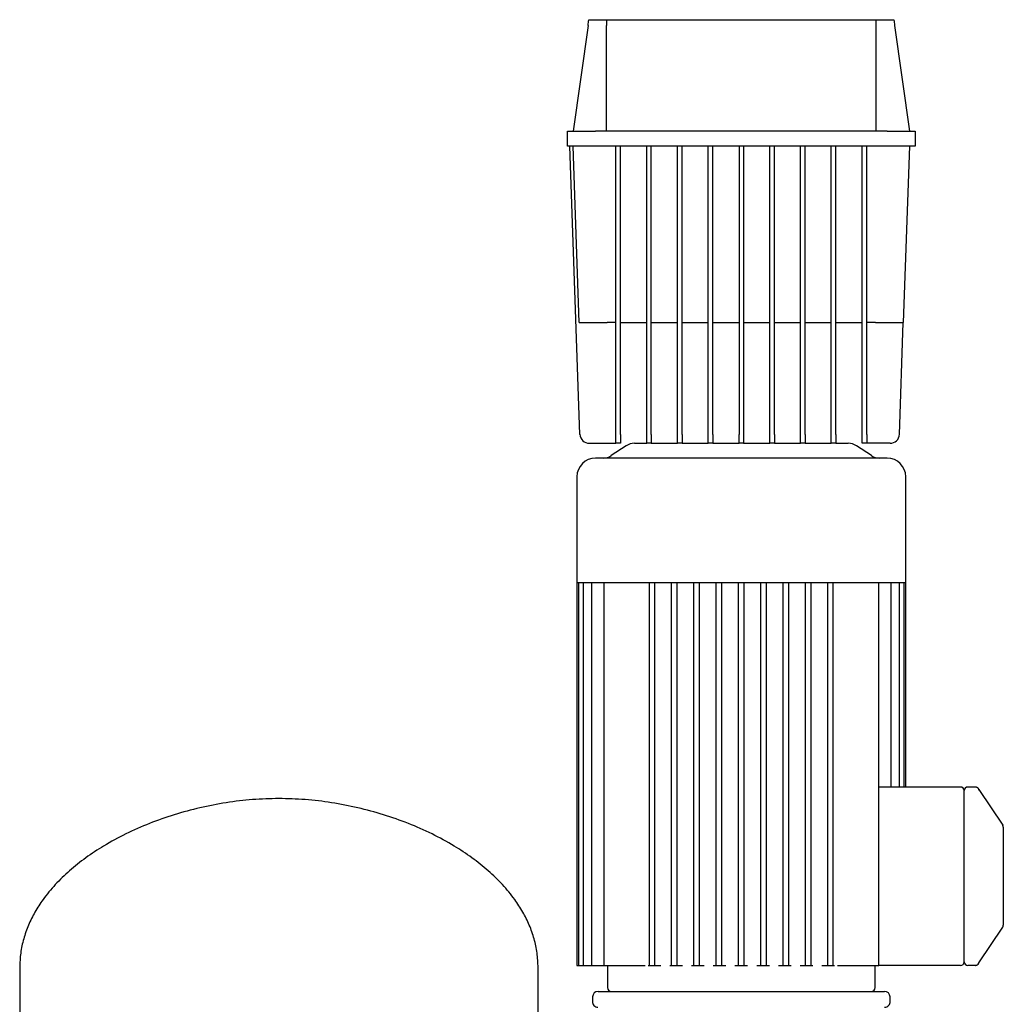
# Model space of a CAD drawing. Header units: millimetres. Extents: x 16 to 1880, y 11 to 1176.
# Tile 6 of 6: x 1213 to 1743, y 646 to 1176. Entities that reach past the tile are written whole.
import ezdxf

# ---------------------------------------------------------------- set-up
doc = ezdxf.new("R2010")
doc.units = ezdxf.units.MM

msp = doc.modelspace()

# ---------------------------------------------------------------- linework, layer by layer
at = {"color": 7, "linetype": 'Continuous', "lineweight": 25}
for p, q in [((1519.3, 1173.36), (1511.3, 1116.44)), ((1519.73, 1176.44), (1529.29, 1176.44)), ((1529.29, 1176.44), (1674.31, 1176.44)), ((1529.3, 1116.44), (1529.3, 1173.36)), ((1674.3, 1116.44), (1674.3, 1173.36)), ((1674.31, 1176.44), (1683.86, 1176.44)), ((1684.3, 1173.36), (1692.3, 1116.44)), ((1508.3, 1108.44), (1508.3, 1116.44)), ((1508.3, 1116.44), (1523.3, 1116.44)), ((1680.3, 1116.44), (1523.3, 1116.44)), ((1680.3, 1116.44), (1695.3, 1116.44)), ((1695.3, 1116.44), (1695.3, 1108.44)), ((1523.3, 1108.44), (1508.3, 1108.44)), ((1514.96, 953.26), (1509.55, 1108.44)), ((1514.61, 1013.44), (1511.3, 1108.44)), ((1680.3, 1108.44), (1523.3, 1108.44)), ((1534.3, 953.26), (1534.3, 1108.44)), ((1536.8, 953.26), (1536.8, 1108.44)), ((1550.86, 953.26), (1550.86, 1108.44)), ((1553.36, 953.26), (1553.36, 1108.44)), ((1567.42, 953.26), (1567.42, 1108.44)), ((1569.92, 953.26), (1569.92, 1108.44)), ((1583.98, 953.26), (1583.98, 1108.44)), ((1586.48, 953.26), (1586.48, 1108.44)), ((1600.55, 1108.44), (1600.55, 953.26)), ((1603.05, 1108.44), (1603.05, 953.26)), ((1617.11, 953.26), (1617.11, 1108.44)), ((1619.61, 953.26), (1619.61, 1108.44)), ((1633.67, 953.26), (1633.67, 1108.44)), ((1636.17, 953.26), (1636.17, 1108.44)), ((1650.23, 953.26), (1650.23, 1108.44)), ((1652.73, 953.26), (1652.73, 1108.44)), ((1666.8, 953.26), (1666.8, 1108.44)), ((1669.3, 953.26), (1669.3, 1108.44)), ((1695.3, 1108.44), (1680.3, 1108.44)), ((1692.3, 1108.44), (1688.98, 1013.44)), ((1534.3, 1013.44), (1529.6, 1013.44)), ((1536.8, 1013.44), (1550.86, 1013.44)), ((1553.36, 1013.44), (1567.42, 1013.44)), ((1569.92, 1013.44), (1583.98, 1013.44)), ((1586.48, 1013.44), (1600.55, 1013.44)), ((1603.05, 1013.44), (1617.11, 1013.44)), ((1619.61, 1013.44), (1633.67, 1013.44)), ((1636.17, 1013.44), (1650.23, 1013.44)), ((1652.73, 1013.44), (1666.8, 1013.44)), ((1673.99, 1013.44), (1669.3, 1013.44)), ((1686.88, 953.26), (1688.98, 1013.44)), ((1534.3, 948.44), (1534.3, 953.26)), ((1536.8, 953.26), (1536.8, 948.44)), ((1550.86, 948.44), (1550.86, 953.26)), ((1553.36, 953.26), (1553.36, 948.44)), ((1567.42, 948.44), (1567.42, 953.26)), ((1569.92, 953.26), (1569.92, 948.44)), ((1583.98, 948.44), (1583.98, 953.26)), ((1586.48, 953.26), (1586.48, 948.44)), ((1600.55, 948.44), (1600.55, 953.26)), ((1603.05, 953.26), (1603.05, 948.44)), ((1617.11, 948.44), (1617.11, 953.26)), ((1619.61, 953.26), (1619.61, 948.44)), ((1633.67, 948.44), (1633.67, 953.26)), ((1636.17, 953.26), (1636.17, 948.44)), ((1650.23, 948.44), (1650.23, 953.26)), ((1652.73, 953.26), (1652.73, 948.44)), ((1666.8, 948.44), (1666.8, 953.26)), ((1669.3, 953.26), (1669.3, 948.44)), ((1519.96, 948.44), (1534.3, 948.44)), ((1539.78, 947.09), (1531.81, 941.78)), ((1536.8, 948.44), (1534.3, 948.44)), ((1544.22, 948.44), (1550.86, 948.44)), ((1553.36, 948.44), (1550.86, 948.44)), ((1553.36, 948.44), (1567.42, 948.44)), ((1569.92, 948.44), (1567.42, 948.44)), ((1569.92, 948.44), (1583.98, 948.44)), ((1586.48, 948.44), (1583.98, 948.44)), ((1586.48, 948.44), (1600.55, 948.44)), ((1603.05, 948.44), (1600.55, 948.44)), ((1603.05, 948.44), (1617.11, 948.44)), ((1619.61, 948.44), (1617.11, 948.44)), ((1619.61, 948.44), (1633.67, 948.44)), ((1636.17, 948.44), (1633.67, 948.44)), ((1636.17, 948.44), (1650.23, 948.44)), ((1652.73, 948.44), (1650.23, 948.44)), ((1652.73, 948.44), (1659.37, 948.44)), ((1671.78, 941.78), (1663.81, 947.09)), ((1669.3, 948.44), (1666.8, 948.44)), ((1681.88, 948.44), (1669.3, 948.44)), ((1601.8, 940.44), (1523.3, 940.44)), ((1680.3, 940.44), (1601.8, 940.44)), ((1513.3, 930.44), (1513.3, 873.44)), ((1690.3, 873.44), (1690.3, 930.44)), ((1513.3, 873.44), (1513.3, 667.44)), ((1513.3, 873.44), (1514.14, 873.44)), ((1514.14, 873.44), (1514.13, 667.44)), ((1514.14, 873.44), (1516.73, 873.44)), ((1516.73, 873.44), (1516.67, 667.44)), ((1516.73, 873.44), (1521.23, 873.44)), ((1521.09, 873.44), (1521.09, 667.44)), ((1521.23, 873.44), (1527.99, 873.44)), ((1527.74, 873.44), (1527.74, 667.44)), ((1527.99, 873.44), (1552.97, 873.44)), ((1552.3, 667.44), (1552.3, 873.44)), ((1552.97, 873.44), (1565.18, 873.44)), ((1555.3, 667.44), (1555.3, 873.44)), ((1564.3, 667.44), (1564.3, 873.44)), ((1565.18, 873.44), (1577.38, 873.44)), ((1567.3, 667.44), (1567.3, 873.44)), ((1576.3, 667.44), (1576.3, 873.44)), ((1577.38, 873.44), (1589.59, 873.44)), ((1579.3, 667.44), (1579.3, 873.44)), ((1588.3, 667.44), (1588.3, 873.44)), ((1589.59, 873.44), (1601.8, 873.44)), ((1591.3, 667.44), (1591.3, 873.44)), ((1600.3, 667.44), (1600.3, 873.44)), ((1601.8, 873.44), (1614, 873.44)), ((1603.3, 667.44), (1603.3, 873.44)), ((1612.3, 667.44), (1612.3, 873.44)), ((1614, 873.44), (1626.21, 873.44)), ((1615.3, 667.44), (1615.3, 873.44)), ((1624.3, 667.44), (1624.3, 873.44)), ((1626.21, 873.44), (1638.42, 873.44)), ((1627.3, 667.44), (1627.3, 873.44)), ((1636.3, 667.44), (1636.3, 873.44)), ((1638.42, 873.44), (1650.62, 873.44)), ((1639.3, 667.44), (1639.3, 873.44)), ((1648.3, 667.44), (1648.3, 873.44)), ((1650.62, 873.44), (1675.61, 873.44)), ((1651.3, 667.44), (1651.3, 873.44)), ((1675.61, 873.44), (1682.36, 873.44)), ((1675.86, 755.44), (1675.86, 873.44)), ((1682.36, 873.44), (1686.86, 873.44)), ((1682.5, 763.44), (1682.5, 873.44)), ((1686.92, 763.44), (1686.86, 873.44)), ((1686.86, 873.44), (1689.45, 873.44)), ((1689.46, 763.44), (1689.45, 873.44)), ((1689.45, 873.44), (1690.3, 873.44)), ((1690.3, 763.44), (1690.3, 873.44)), ((1719.8, 763.44), (1675.86, 763.44)), ((1727.73, 763.44), (1723.7, 763.44)), ((1727.73, 763.44), (1727.73, 763.44)), ((1721.8, 755.44), (1721.8, 761.54)), ((1729.24, 762.74), (1728.88, 763.05)), ((1729.88, 761.64), (1729.68, 762.11)), ((1729.68, 762.11), (1742.46, 742.94)), ((1675.86, 667.44), (1675.86, 755.44)), ((1721.8, 675.44), (1721.8, 755.44)), ((1742.71, 742.36), (1742.46, 742.94)), ((1742.78, 742.12), (1742.61, 742.46)), ((1742.75, 741.9), (1742.75, 741.9)), ((1742.75, 741.9), (1742.8, 741.78)), ((1742.8, 738.5), (1742.8, 692.37)), ((1729.68, 668.76), (1742.46, 687.93)), ((1721.8, 673.34), (1721.8, 675.44)), ((1721.8, 669.34), (1721.8, 669.71)), ((1729.68, 668.76), (1729.88, 669.24)), ((1213.41, 666.24), (1213.41, 511.24)), ((1492.41, 511.24), (1492.41, 666.24)), ((1513.3, 667.44), (1514.13, 667.44)), ((1514.13, 667.44), (1515.63, 667.44)), ((1515.63, 667.44), (1516.67, 667.44)), ((1516.67, 667.44), (1518.17, 667.44)), ((1518.17, 667.44), (1521.09, 667.44)), ((1521.09, 667.44), (1522.59, 667.44)), ((1522.59, 667.44), (1527.74, 667.44)), ((1527.74, 667.44), (1529.24, 667.44)), ((1529.24, 667.44), (1548.66, 667.44)), ((1529.8, 667.44), (1529.8, 655.44)), ((1548.66, 667.44), (1550.09, 667.44)), ((1551.69, 667.44), (1552.3, 667.44)), ((1552.3, 667.44), (1553.8, 667.44)), ((1553.8, 667.44), (1555.3, 667.44)), ((1555.3, 667.44), (1558.5, 667.44)), ((1563.36, 667.44), (1564.3, 667.44)), ((1564.3, 667.44), (1565.8, 667.44)), ((1565.8, 667.44), (1567.3, 667.44)), ((1567.3, 667.44), (1570.17, 667.44)), ((1575.04, 667.44), (1576.3, 667.44)), ((1576.3, 667.44), (1577.8, 667.44)), ((1577.8, 667.44), (1579.3, 667.44)), ((1579.3, 667.44), (1581.85, 667.44)), ((1586.72, 667.44), (1588.3, 667.44)), ((1588.3, 667.44), (1589.8, 667.44)), ((1589.8, 667.44), (1591.3, 667.44)), ((1591.3, 667.44), (1593.53, 667.44)), ((1598.39, 667.44), (1600.3, 667.44)), ((1600.3, 667.44), (1601.8, 667.44)), ((1601.8, 667.44), (1603.3, 667.44)), ((1603.3, 667.44), (1605.2, 667.44)), ((1610.07, 667.44), (1612.3, 667.44)), ((1612.3, 667.44), (1613.8, 667.44)), ((1613.8, 667.44), (1615.3, 667.44)), ((1615.3, 667.44), (1616.88, 667.44)), ((1621.74, 667.44), (1624.3, 667.44)), ((1624.3, 667.44), (1625.8, 667.44)), ((1625.8, 667.44), (1627.3, 667.44)), ((1627.3, 667.44), (1628.55, 667.44)), ((1633.42, 667.44), (1636.3, 667.44)), ((1636.3, 667.44), (1637.8, 667.44)), ((1637.8, 667.44), (1639.3, 667.44)), ((1639.3, 667.44), (1640.23, 667.44)), ((1645.09, 667.44), (1648.3, 667.44)), ((1648.3, 667.44), (1649.8, 667.44)), ((1649.8, 667.44), (1651.3, 667.44)), ((1651.3, 667.44), (1651.9, 667.44)), ((1653.5, 667.44), (1654.94, 667.44)), ((1654.94, 667.44), (1674.36, 667.44)), ((1673.8, 655.44), (1673.8, 667.44)), ((1674.36, 667.44), (1675.86, 667.44)), ((1675.86, 667.44), (1675.86, 667.44)), ((1719.8, 667.44), (1675.86, 667.44)), ((1727.73, 667.44), (1723.7, 667.44)), ((1727.73, 667.44), (1727.75, 667.47)), ((1727.73, 667.44), (1727.75, 667.47)), ((1524.72, 653.44), (1601.8, 653.44)), ((1601.8, 653.44), (1678.87, 653.44)), ((1521.72, 650.51), (1521.65, 648.01)), ((1681.94, 648.01), (1681.87, 650.51))]:
    msp.add_line(p, q, dxfattribs=at)
for centre, radius, start, end in [((1519.96, 953.44), 5, 182, 270), ((1681.88, 953.44), 5, 270, 358), ((1544.22, 940.44), 8, 90, 123.6901), ((1659.37, 940.44), 8, 56.3099, 90), ((1523.3, 930.44), 10, 90, 180), ((1527.37, 948.44), 8, 270, 303.6901), ((1676.22, 948.44), 8, 236.3099, 270), ((1680.3, 930.44), 10, 0, 90), ((1719.8, 761.44), 2, 2.8659, 90.0717), ((1723.7, 761.54), 1.9, 90, 180), ((1727.73, 761.44), 2, 33.6901, 64.5973), ((1740.8, 741.83), 2, 358.5812, 33.7209), ((1740.8, 689.04), 2, 326.3099, 0), ((1719.8, 669.44), 2, 269.9283, 357.1341), ((1723.7, 669.34), 1.9, 180, 270), ((1727.73, 669.44), 2, 300.908, 326.3099), ((1524.72, 650.44), 3, 90, 178.5), ((1531.8, 655.44), 2, 180, 270), ((1671.8, 655.44), 2, 270, 0), ((1678.87, 650.44), 3, 1.5, 90), ((1524.65, 647.94), 3, 178.5, 270), ((1678.94, 647.94), 3, 270, 1.5)]:
    msp.add_arc(centre, radius, start, end, dxfattribs=at)
for points in [[(1519.3, 1173.36), (1519.44, 1174.39), (1519.58, 1175.41), (1519.73, 1176.44)], [(1529.29, 1176.44), (1529.29, 1175.41), (1529.3, 1174.39), (1529.3, 1173.36)], [(1674.3, 1173.36), (1674.3, 1174.39), (1674.3, 1175.41), (1674.31, 1176.44)], [(1683.86, 1176.44), (1684.01, 1175.41), (1684.15, 1174.39), (1684.3, 1173.36)]]:
    msp.add_open_spline(points, degree=3, dxfattribs=at)
for points, knots in [([(1514.61, 1013.44), (1514.61, 1013.44), (1514.69, 1013.44), (1515.04, 1013.44), (1515.3, 1013.44), (1516.03, 1013.44), (1516.5, 1013.44), (1517.62, 1013.44), (1518.27, 1013.44), (1519.74, 1013.44), (1520.54, 1013.44), (1522.26, 1013.44), (1523.16, 1013.44), (1525.01, 1013.44), (1525.95, 1013.44), (1527.8, 1013.44), (1528.72, 1013.44), (1529.6, 1013.44)], [0, 0, 0, 0, 0.125, 0.125, 0.25, 0.25, 0.375, 0.375, 0.5, 0.5, 0.625, 0.625, 0.75, 0.75, 0.875, 0.875, 1, 1, 1, 1]), ([(1673.99, 1013.44), (1674.87, 1013.44), (1675.79, 1013.44), (1677.65, 1013.44), (1678.59, 1013.44), (1680.43, 1013.44), (1681.34, 1013.44), (1683.05, 1013.44), (1683.86, 1013.44), (1685.32, 1013.44), (1685.98, 1013.44), (1687.1, 1013.44), (1687.56, 1013.44), (1688.29, 1013.44), (1688.56, 1013.44), (1688.9, 1013.44), (1688.98, 1013.44), (1688.98, 1013.44)], [0, 0, 0, 0, 0.125, 0.125, 0.25, 0.25, 0.375, 0.375, 0.5, 0.5, 0.625, 0.625, 0.75, 0.75, 0.875, 0.875, 1, 1, 1, 1]), ([(1729.07, 762.92), (1728.97, 763), (1728.76, 763.16), (1728.39, 763.33), (1728.01, 763.42), (1727.75, 763.42), (1727.73, 763.44)], [0, 0, 0, 0, 0.252386, 0.506441, 0.757181, 1, 1, 1, 1]), ([(1729.68, 762.11), (1729.59, 762.25), (1729.45, 762.46), (1729.42, 762.5), (1729.39, 762.55)], [0, 0, 0, 0, 0.659368, 1, 1, 1, 1]), ([(1352.91, 757.24), (1348.19, 757.12), (1338.7, 756.9), (1324.51, 755.14), (1310.42, 752.42), (1296.6, 748.67), (1283.25, 743.98), (1270.53, 738.38), (1259.09, 732.17), (1249, 725.53), (1240.26, 718.61), (1232.51, 711.12), (1226.31, 703.6), (1221.53, 696.23), (1217.99, 689.14), (1215.4, 681.75), (1213.73, 674.08), (1213.52, 668.86), (1213.41, 666.24)], [0, 0, 0, 0, 0.0777579, 0.1564311, 0.235453, 0.314225, 0.3921439, 0.4686288, 0.5431513, 0.6064064, 0.6676129, 0.7266747, 0.7836499, 0.8279066, 0.8712403, 0.9140184, 0.9567337, 1, 1, 1, 1]), ([(1492.41, 666.24), (1492.31, 668.86), (1492.1, 674.08), (1490.43, 681.75), (1487.83, 689.14), (1484.29, 696.23), (1479.52, 703.6), (1473.31, 711.12), (1465.57, 718.61), (1456.83, 725.53), (1446.74, 732.17), (1435.3, 738.38), (1422.58, 743.98), (1409.22, 748.67), (1395.41, 752.42), (1381.32, 755.14), (1367.12, 756.9), (1357.63, 757.12), (1352.91, 757.24)], [0, 0, 0, 0, 0.043266, 0.085982, 0.12876, 0.172093, 0.21635, 0.273325, 0.332387, 0.393594, 0.456849, 0.531371, 0.607856, 0.685775, 0.764547, 0.843569, 0.922242, 1, 1, 1, 1]), ([(1742.8, 741.78), (1742.8, 741.73), (1742.8, 741.7), (1742.8, 741.41), (1742.8, 740.79), (1742.8, 739.77), (1742.8, 738.95), (1742.8, 738.5)], [0, 0, 0, 0, 0.044857, 0.255125, 0.452818, 0.702806, 1, 1, 1, 1]), ([(1742.8, 692.37), (1742.8, 691.86), (1742.8, 691.4), (1742.8, 690.59), (1742.8, 690.24), (1742.8, 689.67), (1742.8, 689.44), (1742.8, 689.12), (1742.8, 689.04), (1742.8, 689.04)], [0, 0, 0, 0, 0.25, 0.25, 0.5, 0.5, 0.75, 0.75, 1, 1, 1, 1]), ([(1721.8, 669.71), (1721.8, 669.73), (1721.8, 669.77), (1721.8, 669.85), (1721.8, 669.96), (1721.8, 670.11), (1721.8, 670.32), (1721.8, 670.65), (1721.8, 671.08), (1721.8, 671.59), (1721.8, 672.03), (1721.8, 672.4), (1721.8, 672.7), (1721.8, 673.01), (1721.8, 673.23), (1721.8, 673.34)], [0, 0, 0, 0, 0.031428, 0.072688, 0.123748, 0.184572, 0.255119, 0.363718, 0.499708, 0.628127, 0.744465, 0.807772, 0.871289, 0.936662, 1, 1, 1, 1]), ([(1727.73, 667.44), (1727.73, 667.45), (1727.94, 667.45), (1728.35, 667.53), (1729.02, 667.87), (1729.33, 668.29), (1729.55, 668.59)], [0, 0, 0, 0, 0.097436, 0.196872, 0.41675, 1, 1, 1, 1]), ([(1729.39, 668.33), (1729.39, 668.33), (1729.41, 668.36), (1729.5, 668.5), (1729.58, 668.61), (1729.68, 668.76)], [0, 0, 0, 0, 0.5, 0.5, 1, 1, 1, 1])]:
    msp.add_open_spline(points, degree=3, knots=knots, dxfattribs=at)

doc.saveas('drawing.dxf')
